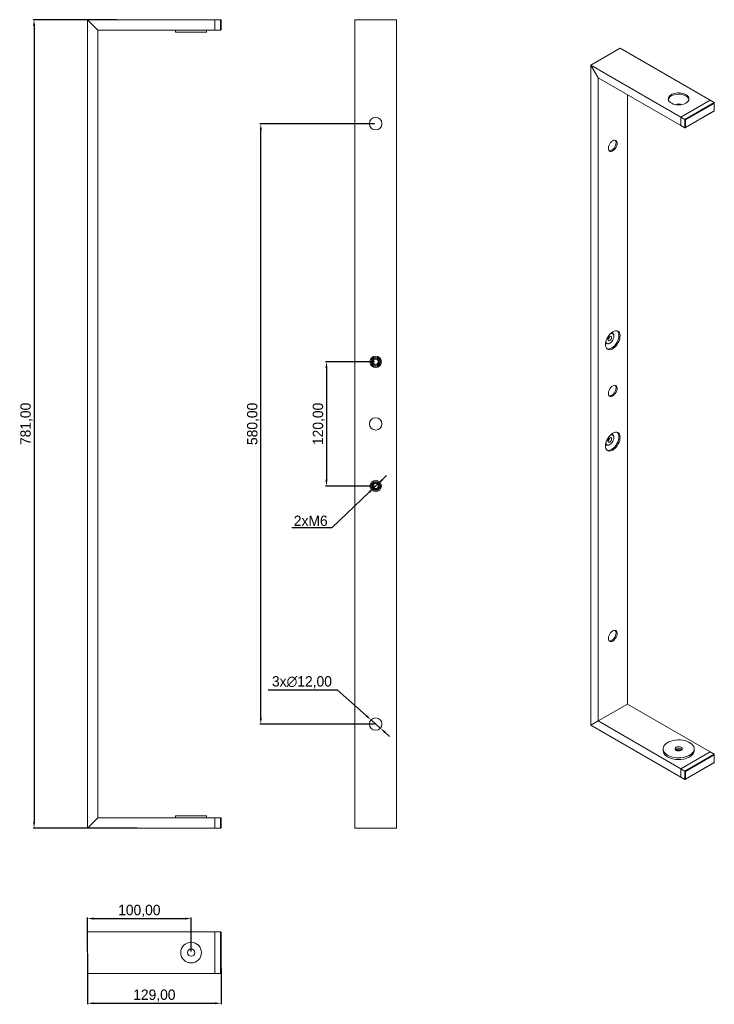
# Model space of a CAD drawing. Header units: millimetres. Extents: x 221 to 892, y 238 to 1189.
import ezdxf

# ---------------------------------------------------------------- set-up
doc = ezdxf.new("R2010")
doc.units = ezdxf.units.MM
doc.header["$PDSIZE"] = -1
doc.dimstyles.new('ISO-25', dxfattribs={"dimtxt": 2.5, "dimasz": 2.5, "dimexe": 1.25, "dimexo": 0.625, "dimtad": 1, "dimtxsty": 'Standard', "dimcen": 2.5, "dimadec": 0, "dimazin": 0, "dimtfac": 1, "dimtmove": 0, "dimatfit": 3, "dimfxl": 0, "dimarcsym": 0})

# ---------------------------------------------------------------- blocks, each defined once
blk = doc.blocks.new('*D12')
at = {"color": 0, "lineweight": -2}
for p, q in [((314.53, 1189.32), (233.98, 1189.32)), ((234.98, 1183.32), (234.98, 414.32)), ((334.51, 408.32), (233.98, 408.32))]:
    blk.add_line(p, q, dxfattribs=at)
at = {"color": 0}
for points in [[(233.98, 1183.32), (235.98, 1183.32), (234.98, 1189.32)], [(233.98, 414.32), (235.98, 414.32), (234.98, 408.32)]]:
    blk.add_solid(points, dxfattribs=at)
at = {"layer": 'Defpoints', "color": 0}
for p in [(315.53, 1189.32), (234.98, 408.32), (335.51, 408.32)]:
    blk.add_point(p, dxfattribs=at)
at = {"color": 0, "insert": (227.62, 798.82), "char_height": 10, "attachment_point": 5, "rotation": 90}
blk.add_mtext('781,00', dxfattribs=at)
blk = doc.blocks.new('*D13')
at = {"color": 0, "lineweight": -2}
for p, q in [((286.6, 287), (286.6, 238.09)), ((415.6, 272.57), (415.6, 238.09)), ((292.6, 239.09), (409.6, 239.09))]:
    blk.add_line(p, q, dxfattribs=at)
at = {"color": 0}
for points in [[(292.6, 240.09), (292.6, 238.09), (286.6, 239.09)], [(409.6, 240.09), (409.6, 238.09), (415.6, 239.09)]]:
    blk.add_solid(points, dxfattribs=at)
at = {"layer": 'Defpoints', "color": 0}
for p in [(286.6, 288), (415.6, 273.57), (415.6, 239.09)]:
    blk.add_point(p, dxfattribs=at)
at = {"color": 0, "insert": (351.1, 246.45), "char_height": 10, "attachment_point": 5}
blk.add_mtext('129,00', dxfattribs=at)
blk = doc.blocks.new('*D14')
at = {"color": 0, "lineweight": -2}
for p, q in [((286.6, 289), (286.6, 321.92)), ((292.6, 320.92), (380.6, 320.92)), ((386.6, 289), (386.6, 321.92))]:
    blk.add_line(p, q, dxfattribs=at)
at = {"color": 0}
for points in [[(292.6, 321.92), (292.6, 319.92), (286.6, 320.92)], [(380.6, 321.92), (380.6, 319.92), (386.6, 320.92)]]:
    blk.add_solid(points, dxfattribs=at)
at = {"layer": 'Defpoints', "color": 0}
for p in [(386.6, 320.92), (286.6, 288), (386.6, 288)]:
    blk.add_point(p, dxfattribs=at)
at = {"color": 0, "insert": (336.6, 328.28), "char_height": 10, "attachment_point": 5}
blk.add_mtext('100,00', dxfattribs=at)
blk = doc.blocks.new('*D15')
at = {"color": 0, "lineweight": -2}
for p, q in [((563.87, 858.82), (516.36, 858.82)), ((517.36, 852.82), (517.36, 744.82)), ((563.87, 738.82), (516.36, 738.82))]:
    blk.add_line(p, q, dxfattribs=at)
at = {"color": 0}
for points in [[(516.36, 852.82), (518.36, 852.82), (517.36, 858.82)], [(516.36, 744.82), (518.36, 744.82), (517.36, 738.82)]]:
    blk.add_solid(points, dxfattribs=at)
at = {"layer": 'Defpoints', "color": 0}
for p in [(564.87, 858.82), (517.36, 738.82), (564.87, 738.82)]:
    blk.add_point(p, dxfattribs=at)
at = {"color": 0, "insert": (510.01, 798.82), "char_height": 10, "attachment_point": 5, "rotation": 90}
blk.add_mtext('120,00', dxfattribs=at)
blk = doc.blocks.new('*D16')
at = {"color": 0, "lineweight": -2}
for p, q in [((563.87, 1088.82), (452.92, 1088.82)), ((453.92, 514.82), (453.92, 1082.82)), ((563.87, 508.82), (452.92, 508.82))]:
    blk.add_line(p, q, dxfattribs=at)
at = {"color": 0}
for points in [[(452.92, 1082.82), (454.92, 1082.82), (453.92, 1088.82)], [(452.92, 514.82), (454.92, 514.82), (453.92, 508.82)]]:
    blk.add_solid(points, dxfattribs=at)
at = {"layer": 'Defpoints', "color": 0}
for p in [(453.92, 1088.82), (564.87, 1088.82), (564.87, 508.82)]:
    blk.add_point(p, dxfattribs=at)
at = {"color": 0, "insert": (446.56, 798.82), "char_height": 10, "attachment_point": 5, "rotation": 90}
blk.add_mtext('580,00', dxfattribs=at)
blk = doc.blocks.new('*D17')
at = {"color": 0, "lineweight": -2}
for p, q in [((571.01, 744.69), (575.35, 748.84)), ((522.84, 698.64), (558.72, 732.95)), ((566.68, 740.55), (563.06, 737.09)), ((483.82, 698.64), (522.84, 698.64))]:
    blk.add_line(p, q, dxfattribs=at)
at = {"color": 0}
for points in [[(570.32, 745.42), (571.7, 743.97), (566.68, 740.55)], [(558.03, 733.67), (559.42, 732.22), (563.06, 737.09)]]:
    blk.add_solid(points, dxfattribs=at)
at = {"layer": 'Defpoints', "color": 0}
for p in [(563.06, 737.09), (566.68, 740.55)]:
    blk.add_point(p, dxfattribs=at)
at = {"color": 0, "insert": (502.15, 705.16), "char_height": 10, "attachment_point": 5}
blk.add_mtext('2xM6', dxfattribs=at)
blk = doc.blocks.new('*D18')
at = {"color": 0, "lineweight": -2}
for p, q in [((461.16, 541.82), (527.68, 541.82)), ((527.68, 541.82), (555.89, 516.79)), ((569.36, 504.84), (560.38, 512.8)), ((573.84, 500.85), (578.33, 496.87))]:
    blk.add_line(p, q, dxfattribs=at)
at = {"color": 0}
for points in [[(556.56, 517.53), (555.23, 516.04), (560.38, 512.8)], [(574.51, 501.6), (573.18, 500.11), (569.36, 504.84)]]:
    blk.add_solid(points, dxfattribs=at)
at = {"layer": 'Defpoints', "color": 0}
for p in [(560.38, 512.8), (569.36, 504.84)]:
    blk.add_point(p, dxfattribs=at)
at = {"color": 0, "insert": (493.66, 549.18), "char_height": 10, "attachment_point": 5}
blk.add_mtext('3x∅12,00', dxfattribs=at)

msp = doc.modelspace()

# ---------------------------------------------------------------- linework, layer by layer
at = {"color": 7, "linetype": 'Continuous', "lineweight": 15}
for p, q in [((286.603, 408.32), (286.603, 1189.32)), ((286.603, 1189.32), (409.603, 1189.32)), ((296.603, 1179.32), (286.603, 1189.32)), ((409.603, 1189.32), (415.103, 1189.32)), ((409.603, 1179.32), (409.603, 1189.32)), ((415.103, 1179.32), (415.103, 1189.32)), ((544.868, 408.32), (544.868, 1189.32)), ((584.868, 1189.32), (544.868, 1189.32)), ((584.868, 408.32), (584.868, 1189.32)), ((415.603, 1188.82), (415.603, 1179.82)), ((296.603, 418.32), (296.603, 1179.32)), ((296.603, 1179.32), (409.603, 1179.32)), ((371.603, 1179.32), (371.603, 1177.32)), ((386.603, 1177.32), (371.603, 1177.32)), ((401.603, 1177.32), (386.603, 1177.32)), ((401.603, 1177.32), (401.603, 1179.32)), ((409.603, 1179.32), (415.103, 1179.32)), ((772.615, 1145.446), (800.899, 1161.774)), ((800.899, 1161.774), (887.873, 1111.565)), ((772.615, 507.728), (772.615, 1145.446)), ((772.615, 1145.446), (859.589, 1095.237)), ((779.686, 1133.199), (772.615, 1145.446)), ((779.686, 511.811), (779.686, 1133.199)), ((779.686, 1133.199), (859.589, 1087.072)), ((807.97, 528.139), (807.97, 1116.87)), ((859.589, 1095.237), (887.873, 1111.565)), ((863.478, 1092.992), (891.763, 1109.32)), ((891.763, 1108.503), (864.185, 1092.584)), ((887.873, 1111.565), (891.763, 1109.32)), ((891.763, 1101.155), (891.763, 1108.503)), ((891.909, 1101.07), (891.909, 1108.996)), ((859.589, 1095.237), (863.478, 1092.992)), ((859.589, 1087.072), (859.589, 1095.237)), ((863.832, 1084.861), (891.909, 1101.07)), ((864.185, 1085.235), (891.763, 1101.155)), ((891.909, 1101.07), (891.763, 1101.155)), ((859.589, 1087.072), (863.478, 1084.826)), ((863.478, 1084.826), (863.478, 1092.992)), ((864.185, 1092.584), (864.185, 1085.235)), ((793.646, 886.695), (792.828, 887.167)), ((786.828, 876.774), (787.647, 876.302)), ((790.647, 876.599), (791.001, 876.804)), ((794.889, 883.539), (794.889, 883.947)), ((793.646, 788.71), (792.828, 789.182)), ((794.889, 785.554), (794.889, 785.963)), ((786.828, 778.789), (787.647, 778.317)), ((790.647, 778.615), (791.001, 778.819)), ((779.686, 511.811), (807.97, 528.139)), ((807.97, 528.139), (887.873, 482.012)), ((772.615, 507.728), (779.686, 511.811)), ((772.615, 507.728), (859.589, 457.519)), ((779.686, 511.811), (859.589, 465.684)), ((842.468, 484.87), (842.468, 483.237)), ((859.589, 465.684), (887.873, 482.012)), ((863.478, 463.439), (891.763, 479.767)), ((891.763, 478.951), (864.185, 463.031)), ((872.468, 483.237), (872.468, 484.87)), ((887.873, 482.012), (891.763, 479.767)), ((891.763, 471.602), (891.763, 478.951)), ((891.909, 471.517), (891.909, 479.443)), ((863.832, 455.308), (891.909, 471.517)), ((864.185, 455.682), (891.763, 471.602)), ((891.909, 471.517), (891.763, 471.602)), ((859.589, 465.684), (863.478, 463.439)), ((859.589, 457.519), (859.589, 465.684)), ((859.589, 457.519), (863.478, 455.273)), ((863.478, 455.273), (863.478, 463.439)), ((864.185, 463.031), (864.185, 455.682)), ((386.603, 420.32), (371.603, 420.32)), ((371.603, 420.32), (371.603, 418.32)), ((401.603, 420.32), (386.603, 420.32)), ((401.603, 418.32), (401.603, 420.32)), ((286.603, 408.32), (296.603, 418.32)), ((296.603, 418.32), (409.603, 418.32)), ((409.603, 418.32), (415.103, 418.32)), ((409.603, 408.32), (409.603, 418.32)), ((415.103, 408.32), (415.103, 418.32)), ((415.603, 417.82), (415.603, 408.82)), ((286.603, 408.32), (409.603, 408.32)), ((409.603, 408.32), (415.103, 408.32)), ((544.868, 408.32), (584.868, 408.32)), ((286.603, 308.002), (409.603, 308.002)), ((286.603, 268.002), (286.603, 308.002)), ((409.603, 308.002), (415.103, 308.002)), ((409.603, 268.002), (409.603, 308.002)), ((415.103, 268.002), (415.103, 308.002)), ((415.603, 307.502), (415.603, 268.502)), ((286.603, 268.002), (409.603, 268.002)), ((409.603, 268.002), (415.103, 268.002))]:
    msp.add_line(p, q, dxfattribs=at)
at = {"color": 7, "linetype": 'Continuous', "lineweight": 15, "flags": 128}
for points in [[(864.539, 1108.708), (865.749, 1109.554), (866.661, 1110.517), (867.239, 1111.563), (867.465, 1112.652), (867.329, 1113.747), (866.837, 1114.807), (866.007, 1115.794), (864.867, 1116.673), (863.461, 1117.411), (861.837, 1117.982), (860.056, 1118.366), (858.181, 1118.548), (856.281, 1118.522), (854.423, 1118.288), (852.675, 1117.856), (851.101, 1117.241), (849.757, 1116.465), (848.691, 1115.556), (847.943, 1114.547), (847.539, 1113.475), (847.493, 1112.378), (847.809, 1111.296), (848.473, 1110.267), (849.462, 1109.33), (850.741, 1108.518), (852.263, 1107.86), (853.973, 1107.381), (855.81, 1107.097), (857.706, 1107.018), (859.594, 1107.149), (861.404, 1107.483), (863.073, 1108.009), (864.539, 1108.708)], [(850.397, 1115.647), (851.863, 1116.346), (853.531, 1116.872), (855.342, 1117.206), (857.23, 1117.336), (859.126, 1117.258), (860.963, 1116.974), (862.673, 1116.494), (864.195, 1115.837), (865.473, 1115.024), (866.463, 1114.087), (867.127, 1113.059), (867.411, 1112.177)], [(793.828, 1072.365), (792.773, 1071.602), (791.784, 1070.579), (790.924, 1069.361), (790.246, 1068.023), (789.793, 1066.65), (789.594, 1065.329), (789.661, 1064.142), (789.989, 1063.164), (790.559, 1062.456), (791.335, 1062.063), (792.266, 1062.009), (793.297, 1062.298), (794.36, 1062.912), (795.39, 1063.812), (796.322, 1064.942), (797.097, 1066.23), (797.667, 1067.596), (797.996, 1068.954), (798.063, 1070.218), (797.863, 1071.309), (797.41, 1072.159), (796.733, 1072.714), (795.872, 1072.939), (794.883, 1072.82), (793.828, 1072.365)], [(797.01, 1070.527), (796.877, 1069.232), (796.485, 1067.864), (795.86, 1066.51), (795.041, 1065.254), (794.079, 1064.175), (793.034, 1063.342), (791.973, 1062.807), (790.961, 1062.602), (790.345, 1062.657)], [(793.828, 887.827), (792.49, 886.907), (791.2, 885.725), (790.005, 884.324), (788.949, 882.754), (788.068, 881.073), (787.396, 879.34), (786.957, 877.619), (786.765, 875.972), (786.829, 874.459), (787.146, 873.133), (787.705, 872.043), (788.484, 871.229), (789.457, 870.72), (790.588, 870.533), (791.836, 870.677), (793.156, 871.145), (794.5, 871.921), (795.82, 872.977), (797.068, 874.274), (798.199, 875.766), (799.172, 877.399), (799.952, 879.114), (800.51, 880.848), (800.827, 882.54), (800.891, 884.127), (800.7, 885.553), (800.26, 886.767), (799.588, 887.723), (798.708, 888.388), (797.651, 888.737), (796.456, 888.759), (795.167, 888.452), (793.828, 887.827)], [(787.145, 878.471), (787.243, 877.963), (787.632, 877.104), (788.25, 876.531), (789.055, 876.282), (789.993, 876.375), (791, 876.803), (792.006, 877.537), (792.944, 878.527), (793.75, 879.706), (794.368, 880.993), (794.756, 882.3), (794.889, 883.539), (794.756, 884.625), (794.368, 885.484), (793.75, 886.057), (792.944, 886.306), (792.006, 886.213), (791.517, 886.044)], [(799.839, 884.356), (799.711, 882.737), (799.332, 881.028), (798.716, 879.293), (797.885, 877.593), (796.869, 875.99), (795.705, 874.542), (794.435, 873.301), (793.104, 872.312), (791.761, 871.61), (790.455, 871.222), (789.232, 871.161), (788.327, 871.356)], [(791, 879.253), (791.676, 879.799), (792.25, 880.572), (792.633, 881.456), (792.768, 882.315), (792.633, 883.018), (792.25, 883.459), (791.676, 883.571), (791, 883.335), (790.323, 882.79), (789.75, 882.016), (789.367, 881.133), (789.232, 880.274), (789.367, 879.57), (789.75, 879.129), (790.323, 879.018), (791, 879.253)], [(793.828, 835.568), (792.773, 834.805), (791.784, 833.782), (790.924, 832.564), (790.246, 831.226), (789.793, 829.853), (789.594, 828.532), (789.661, 827.345), (789.989, 826.367), (790.559, 825.659), (791.335, 825.266), (792.266, 825.212), (793.297, 825.501), (794.36, 826.115), (795.39, 827.015), (796.322, 828.145), (797.097, 829.433), (797.667, 830.799), (797.996, 832.157), (798.063, 833.421), (797.863, 834.512), (797.41, 835.362), (796.733, 835.917), (795.872, 836.142), (794.883, 836.023), (793.828, 835.568)], [(797.01, 833.73), (796.877, 832.435), (796.485, 831.067), (795.86, 829.713), (795.041, 828.457), (794.079, 827.379), (793.034, 826.545), (791.973, 826.01), (790.961, 825.805), (790.345, 825.861)], [(793.828, 789.842), (792.49, 788.922), (791.2, 787.74), (790.005, 786.339), (788.949, 784.769), (788.068, 783.088), (787.396, 781.355), (786.957, 779.635), (786.765, 777.988), (786.829, 776.474), (787.146, 775.148), (787.705, 774.059), (788.484, 773.244), (789.457, 772.735), (790.588, 772.548), (791.836, 772.692), (793.156, 773.16), (794.5, 773.936), (795.82, 774.992), (797.068, 776.289), (798.199, 777.781), (799.172, 779.414), (799.952, 781.129), (800.51, 782.863), (800.827, 784.555), (800.891, 786.142), (800.7, 787.568), (800.26, 788.782), (799.588, 789.738), (798.708, 790.403), (797.651, 790.753), (796.456, 790.774), (795.167, 790.467), (793.828, 789.842)], [(787.145, 780.487), (787.243, 779.978), (787.632, 779.119), (788.25, 778.546), (789.055, 778.297), (789.993, 778.39), (791, 778.818), (792.006, 779.552), (792.944, 780.543), (793.75, 781.721), (794.368, 783.008), (794.756, 784.316), (794.889, 785.554), (794.756, 786.64), (794.368, 787.499), (793.75, 788.072), (792.944, 788.321), (792.006, 788.228), (791.517, 788.059)], [(799.839, 786.371), (799.711, 784.752), (799.332, 783.044), (798.716, 781.308), (797.885, 779.608), (796.869, 778.005), (795.705, 776.557), (794.435, 775.316), (793.104, 774.327), (791.761, 773.626), (790.455, 773.237), (789.232, 773.176), (788.327, 773.371)], [(791, 781.268), (791.676, 781.814), (792.25, 782.587), (792.633, 783.471), (792.768, 784.33), (792.633, 785.033), (792.25, 785.474), (791.676, 785.586), (791, 785.351), (790.323, 784.805), (789.75, 784.031), (789.367, 783.148), (789.232, 782.289), (789.367, 781.585), (789.75, 781.144), (790.323, 781.033), (791, 781.268)], [(793.828, 598.771), (792.773, 598.008), (791.784, 596.985), (790.924, 595.767), (790.246, 594.429), (789.793, 593.057), (789.594, 591.735), (789.661, 590.548), (789.989, 589.57), (790.559, 588.862), (791.335, 588.469), (792.266, 588.415), (793.297, 588.704), (794.36, 589.318), (795.39, 590.218), (796.322, 591.348), (797.097, 592.636), (797.667, 594.002), (797.996, 595.36), (798.063, 596.624), (797.863, 597.715), (797.41, 598.565), (796.733, 599.12), (795.872, 599.345), (794.883, 599.226), (793.828, 598.771)], [(797.01, 596.934), (796.877, 595.638), (796.485, 594.27), (795.86, 592.916), (795.041, 591.66), (794.079, 590.582), (793.034, 589.749), (791.973, 589.213), (790.961, 589.009), (790.345, 589.064)], [(846.861, 478.747), (845.367, 479.753), (844.155, 480.88), (843.256, 482.099), (842.69, 483.384), (842.471, 484.704), (842.603, 486.027), (843.083, 487.324), (843.9, 488.563), (845.036, 489.715), (846.463, 490.754), (848.148, 491.655), (850.051, 492.396), (852.128, 492.962), (854.33, 493.338), (856.606, 493.515), (858.902, 493.489), (861.165, 493.262), (863.341, 492.838), (865.379, 492.227), (867.231, 491.444), (868.855, 490.506), (870.212, 489.437), (871.27, 488.26), (872.005, 487.004), (872.399, 485.698), (872.443, 484.372), (872.136, 483.059), (871.485, 481.787), (870.506, 480.588), (869.221, 479.489), (867.66, 478.517), (865.861, 477.693), (863.865, 477.037), (861.719, 476.566), (859.473, 476.288), (857.181, 476.212), (854.895, 476.339), (852.669, 476.666), (850.556, 477.185), (848.605, 477.884), (846.861, 478.747)], [(854.993, 483.441), (854.324, 483.982), (853.995, 484.62), (854.042, 485.284), (854.461, 485.904), (855.206, 486.412), (856.196, 486.752), (857.323, 486.889), (858.467, 486.806), (859.502, 486.514), (860.316, 486.044), (860.822, 485.446), (860.965, 484.786), (860.728, 484.135), (860.139, 483.564), (859.26, 483.134), (858.186, 482.892), (857.035, 482.865), (855.931, 483.055), (854.993, 483.441)], [(846.861, 477.114), (845.367, 478.12), (844.155, 479.246), (843.256, 480.466), (842.69, 481.751), (842.471, 483.071), (842.468, 483.237)], [(872.468, 483.237), (872.443, 482.739), (872.136, 481.426), (871.485, 480.154), (870.506, 478.955), (869.221, 477.856), (867.66, 476.884), (865.861, 476.06), (863.865, 475.404), (861.719, 474.932), (859.473, 474.655), (857.181, 474.579), (854.895, 474.706), (852.669, 475.033), (850.556, 475.552), (848.605, 476.251), (846.861, 477.114)]]:
    msp.add_lwpolyline(points, dxfattribs=at)
at = {"color": 7, "linetype": 'Continuous', "lineweight": 15}
for centre, radius in [((564.868, 1088.82), 6), ((564.868, 858.82), 5.5), ((564.868, 858.82), 4.5), ((564.868, 858.82), 3.5), ((564.868, 858.82), 2.5), ((564.868, 798.82), 6), ((564.868, 738.82), 5.5), ((564.868, 738.82), 4.5), ((564.868, 738.82), 3.5), ((564.868, 738.82), 2.5), ((564.868, 508.82), 6), ((386.603, 288.002), 10), ((386.603, 288.002), 3.5)]:
    msp.add_circle(centre, radius, dxfattribs=at)
for centre, radius, start, end in [((415.103, 1188.82), 0.5, 0, 90), ((415.103, 1179.82), 0.5, 270, 0), ((852.672, 1110.84), 5.318, 115.323719, 165.433685), ((857.468, 1102.75), 5.157, 59.942758, 120.057242), ((793.708, 1070.766), 3.311, 355.870214, 39.834034), ((792.256, 884.333), 2.662, 351.663889, 83.06725), ((794.537, 884.789), 5.319, 355.327493, 45.440439), ((788.99, 878.64), 2.629, 216.200153, 309.079461), ((787.162, 883.51), 3.842, 302.611207, 357.39417), ((785.3, 884.585), 5.748, 313.208508, 346.796869), ((793.708, 833.969), 3.311, 355.870214, 39.834034), ((794.537, 786.804), 5.319, 355.327493, 45.440439), ((787.162, 785.525), 3.842, 302.611207, 357.39417), ((785.3, 786.6), 5.748, 313.208508, 346.796869), ((792.256, 786.348), 2.662, 351.663889, 83.06725), ((788.99, 780.655), 2.629, 216.200153, 309.079461), ((793.708, 597.172), 3.311, 355.870214, 39.834034), ((857.468, 480.684), 4.647, 46.459864, 133.540136), ((857.468, 478.847), 5.218, 61.691277, 118.308723), ((415.103, 417.82), 0.5, 0, 90), ((415.103, 408.82), 0.5, 270, 0), ((415.103, 307.502), 0.5, 0, 90), ((415.103, 268.502), 0.5, 270, 0)]:
    msp.add_arc(centre, radius, start, end, dxfattribs=at)
for centre, major_axis, ratio, start_param, end_param in [((891.409, 1108.708), (0.354, 0.612), 0.5773346, 4.7124296, 6.2832259), ((863.832, 1092.788), (0.5, -0.289), 0.0000704, 0.7854388, 2.3562351), ((863.832, 1085.439), (0.354, 0.612), 0.5773346, 3.1416333, 4.7124296), ((891.409, 479.155), (0.354, 0.612), 0.5773346, 4.7124296, 6.2832259), ((863.832, 463.235), (0.5, -0.289), 0.0000704, 0.7854388, 2.3562351), ((863.832, 455.886), (0.354, 0.612), 0.5773346, 3.1416333, 4.7124296)]:
    msp.add_ellipse(centre, major_axis=major_axis, ratio=ratio, start_param=start_param, end_param=end_param, dxfattribs=at)

# ---------------------------------------------------------------- dimensions: what is measured, and where the dimension line sits
for base, p1, p2, picture, middle in [((234.976, 408.32), (315.535, 1189.32), (335.511, 408.32), '*D12', (227.619, 798.82)), ((453.916, 1088.82), (564.868, 508.82), (564.868, 1088.82), '*D16', (446.558, 798.82)), ((517.363, 738.82), (564.868, 858.82), (564.868, 738.82), '*D15', (510.005, 798.82))]:
    dim = msp.add_linear_dim(base=base, p1=p1, p2=p2, angle=90, dimstyle='ISO-25', override={"dimtxt": 10, "dimasz": 6, "dimexe": 1, "dimexo": 1, "dimgap": 1.524, "dimtoh": 1, "dimzin": 0, "dimtzin": 0})
    dim.commit()
    dim.dimension.update_dxf_attribs({"geometry": picture, "text_midpoint": middle})
for p1, p2, text, picture, middle in [((566.675, 740.548), (563.061, 737.093), '2xM6', '*D17', (502.15, 698.636)), ((569.356, 504.837), (560.381, 512.803), '3x<>', '*D18', (493.658, 541.825))]:
    dim = msp.add_diameter_dim_2p(p1=p1, p2=p2, text=text, dimstyle='ISO-25', override={"dimtxt": 10, "dimasz": 6, "dimexe": 1, "dimexo": 1, "dimgap": 1.524, "dimtoh": 1, "dimzin": 0, "dimtzin": 0})
    dim.commit()
    dim.dimension.update_dxf_attribs({"geometry": picture, "text_midpoint": middle, "dimtype": 163})
for base, p2, picture, middle in [((386.603, 320.922), (386.603, 288.002), '*D14', (336.603, 328.279)), ((415.603, 239.094), (415.603, 273.57), '*D13', (351.103, 246.451))]:
    dim = msp.add_linear_dim(base=base, p1=(286.603, 288.002), p2=p2, dimstyle='ISO-25', override={"dimtxt": 10, "dimasz": 6, "dimexe": 1, "dimexo": 1, "dimgap": 1.524, "dimtoh": 1, "dimzin": 0, "dimtzin": 0})
    dim.commit()
    dim.dimension.update_dxf_attribs({"geometry": picture, "text_midpoint": middle})

doc.saveas('drawing.dxf')
